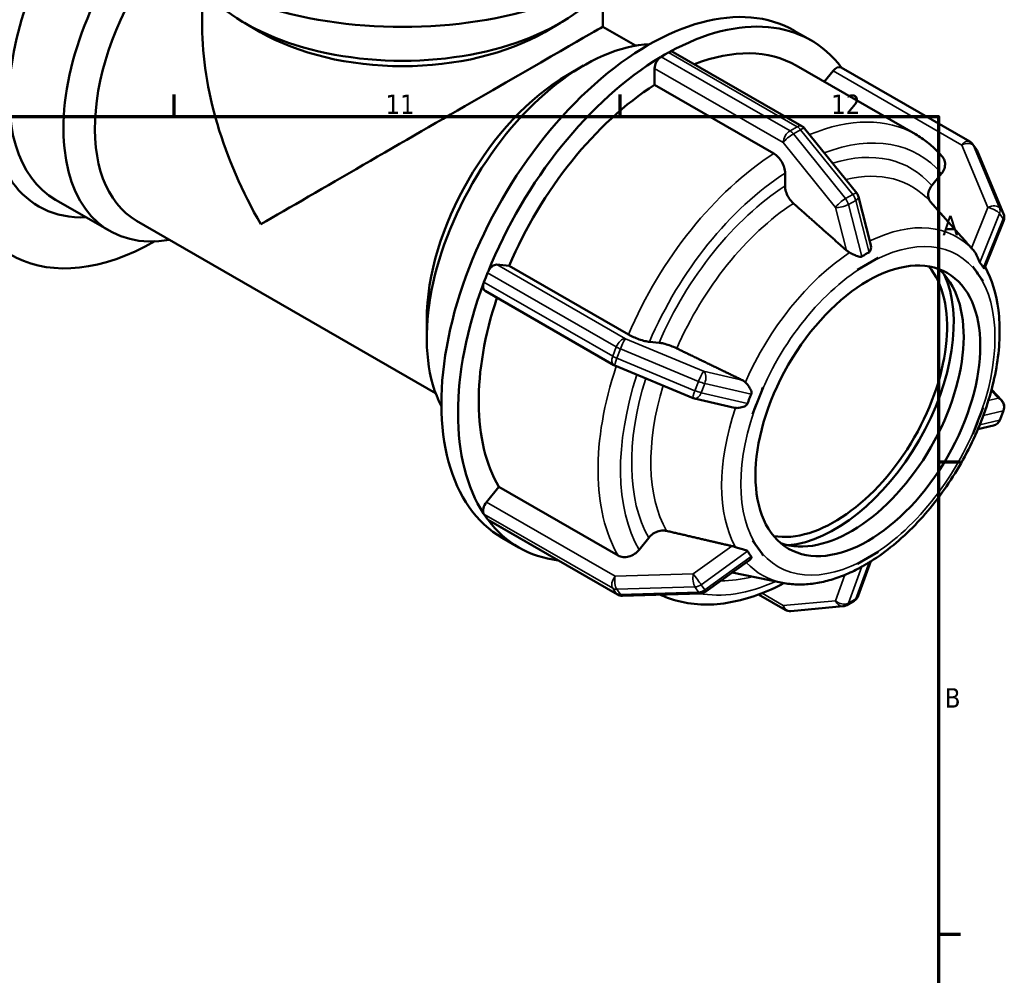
# Model space of a CAD drawing. Header units: millimetres. Extents: x 0 to 898, y -263 to 673.
# Tile 11 of 12: x 677 to 831, y 439 to 589. Entities that reach past the tile are written whole.
import ezdxf

# ---------------------------------------------------------------- set-up
doc = ezdxf.new("R2010")
doc.units = ezdxf.units.MM
for name, color, linetype, lineweight in [('Border (ANSI)', 7, 'Continuous', 70), ('Visible (ANSI)', 7, 'Continuous', 50), ('Visible Narrow (ANSI)', 7, 'Continuous', 35)]:
    doc.layers.add(name, color=color, linetype=linetype, lineweight=lineweight)
doc.styles.add('Note Text (ANSI)', font='tahoma.ttf')

# ---------------------------------------------------------------- blocks, each defined once
blk = doc.blocks.new('Borders Default Border')
at = {"layer": 'Border (ANSI)'}
for p, q in [((700.83, 574), (700.83, 577.45)), ((770.92, 574), (770.92, 577.45)), ((821, 519.75), (824.45, 519.75)), ((821, 445.5), (824.45, 445.5))]:
    blk.add_line(p, q, dxfattribs=at)
at = {"layer": 'Border (ANSI)', "flags": 128}
blk.add_lwpolyline([(20, 20), (20, 574), (821, 574), (821, 20), (20, 20)], dxfattribs=at)
at = {"layer": 'Border (ANSI)', "attachment_point": 7, "style": 'Note Text (ANSI)'}
for s, insert, char_height in [('11', (734.04, 574.4), 3.048), ('12', (804.13, 574.4), 3.048), ('A', (821.63, 555.35), 3.05), ('B', (821.99, 481.1), 3.05)]:
    blk.add_mtext(s, dxfattribs=dict(at, insert=insert, char_height=char_height))

msp = doc.modelspace()

# ---------------------------------------------------------------- linework, layer by layer
at = {"layer": 'Visible (ANSI)'}
for p, q in [((705.21, 588.097), (705.21, 594.13)), ((768.21, 588.097), (768.21, 594.13)), ((714.35, 587.277), (711.866, 588.719)), ((759.069, 587.277), (761.554, 588.719)), ((768.21, 588.097), (773.354, 585.135)), ((798.316, 587.492), (800.932, 585.986)), ((777.411, 583.404), (777.977, 583.73)), ((777.977, 583.73), (778.542, 584.056)), ((779.291, 584.129), (799.529, 572.475)), ((762.716, 580.564), (765.181, 581.995)), ((776.35, 578.981), (776.35, 581.567)), ((798.637, 582), (817.391, 571.2)), ((803.043, 579.462), (804.414, 581.166)), ((825.931, 570.055), (805.693, 581.709)), ((795.105, 568.181), (776.35, 578.981)), ((799.949, 572.115), (808.143, 561.928)), ((826.976, 568.809), (826.411, 569.616)), ((827.132, 568.526), (831.229, 558.714)), ((796.872, 563.083), (796.872, 565.115)), ((819.943, 563.139), (821.465, 565.032)), ((690.677, 556.007), (682.163, 560.91)), ((808.426, 561.362), (810.33, 553.979)), ((824.542, 555.164), (819.703, 560.619)), ((694.898, 557.615), (741.915, 530.54)), ((831.236, 557.575), (828.278, 550.246)), ((826.534, 552.918), (826.486, 552.971)), ((811.522, 551.785), (809.895, 550.849)), ((811.52, 551.79), (811.522, 551.785)), ((751.539, 550.718), (753.477, 550.54)), ((753.477, 550.54), (772.231, 539.74)), ((808.269, 549.912), (808.268, 549.917)), ((808.268, 549.912), (808.269, 549.912)), ((809.895, 550.849), (808.269, 549.912)), ((826.388, 550.422), (826.39, 550.422)), ((826.39, 550.422), (826.392, 550.427)), ((827.203, 549.262), (826.39, 550.422)), ((749.525, 547.976), (749.807, 548.705)), ((749.807, 548.705), (750.09, 549.434)), ((828.016, 548.102), (827.203, 549.262)), ((828.016, 548.102), (828.014, 548.102)), ((828.018, 548.107), (828.016, 548.102)), ((769.933, 534.937), (749.695, 546.592)), ((740.528, 542.035), (740.528, 539.184)), ((775.532, 538.581), (777.055, 538.442)), ((782.397, 529.758), (770.107, 534.852)), ((793.401, 531.425), (792.588, 529.329)), ((793.396, 531.426), (793.401, 531.425)), ((793.401, 531.425), (793.401, 531.426)), ((830.936, 529.387), (829.337, 531.081)), ((788.906, 528.233), (782.634, 529.682)), ((792.588, 529.329), (791.775, 527.232)), ((827.203, 526.156), (828.016, 528.252)), ((828.014, 528.253), (828.016, 528.252)), ((828.016, 528.252), (828.018, 528.253)), ((791.775, 527.232), (791.77, 527.233)), ((830.678, 526.356), (831.243, 527.815)), ((826.39, 524.059), (827.203, 526.156)), ((829.625, 525.439), (827.195, 524.863)), ((826.39, 524.059), (826.388, 524.06)), ((826.392, 524.059), (826.39, 524.059)), ((749.913, 513.4), (751.85, 515.809)), ((751.85, 515.809), (770.605, 505.009)), ((749.807, 511.098), (749.525, 511.501)), ((750.09, 510.694), (749.807, 511.098)), ((770.498, 498.882), (750.26, 510.537)), ((752.405, 507.767), (755.021, 506.26)), ((773.906, 505.898), (775.429, 507.791)), ((791.77, 507.379), (791.775, 507.382)), ((791.775, 507.382), (791.774, 507.384)), ((791.775, 507.382), (792.588, 506.222)), ((792.588, 506.222), (793.401, 505.062)), ((793.401, 505.062), (793.396, 505.059)), ((793.401, 505.064), (793.401, 505.062)), ((809.895, 504.636), (811.522, 505.572)), ((811.522, 505.572), (811.52, 505.569)), ((811.521, 505.574), (811.522, 505.572)), ((791.264, 504.27), (784.413, 499.34)), ((808.269, 503.699), (808.268, 503.701)), ((808.268, 503.695), (808.269, 503.699)), ((808.269, 503.699), (809.895, 504.636)), ((810.379, 504.092), (808.382, 498.648)), ((796.472, 500.715), (788.551, 502.318)), ((783.583, 499.058), (771.293, 498.683)), ((792.719, 498.87), (796.9, 496.462)), ((797.786, 496.268), (805.979, 497.019)), ((806.591, 497.213), (807.722, 497.865))]:
    msp.add_line(p, q, dxfattribs=at)
for centre, start, end in [((798.78, 571.175), 38.80817, 60.06401), ((825.182, 568.755), 35.02709, 60.06401), ((825.748, 567.948), 22.66139, 35.02709), ((806.974, 560.988), 14.45911, 38.80817), ((829.845, 558.136), 338.02353, 22.66139), ((770.681, 536.237), 240.06401, 247.48785), ((782.971, 531.143), 247.48785, 256.98956), ((829.845, 528.357), 338.80211, 43.33003), ((829.279, 526.899), 283.32974, 338.80211), ((771.247, 500.182), 240.06401, 271.75008), ((783.537, 500.558), 271.75008, 305.74023), ((806.974, 499.165), 299.93599, 339.8578), ((805.842, 498.513), 275.23725, 299.93599), ((797.649, 497.762), 240.06401, 275.23725)]:
    msp.add_arc(centre, 1.5, start, end, dxfattribs=at)
for centre, major_axis, ratio, start_param, end_param in [((698.059, 592.144), (-22.955, -39.863), 0.5780931, 4.1118429, 7.0585057), ((698.059, 592.144), (-18.574, -32.254), 0.5780931, 4.2080739, 6.6303103), ((736.71, 614.574), (-46, 0), 0.5758617, 0, 3.1415927), ((699.629, 591.24), (-17.466, -30.33), 0.5780931, 4.2897214, 6.2831853), ((708.143, 586.338), (-17.466, -30.33), 0.5780931, 4.4775643, 6.7342121), ((710.618, 584.912), (-15.72, -27.297), 0.5780931, 4.4933617, 6.2831853), ((736.71, 602.916), (35, 0), 0.5758617, 3.4879993, 5.9367787), ((775.36, 547.63), (22.955, 39.863), 0.5780931, 0, 3.1415927), ((777.977, 546.123), (22.955, 39.863), 0.5780931, 6.0421221, 7.0454321), ((736.71, 569.887), (22.295, -38.567), 0.5769785, 3.926024, 4.7114221), ((736.71, 600.054), (31.5, 0), 0.5758617, 3.9231383, 5.5016397), ((736.71, 569.887), (31.5, 18.21), 0.0016725, 0.0009668, 2.3552276), ((765.277, 553.436), (-17.466, -30.33), 0.5780931, 3.493669, 5.931109), ((778.542, 582.83), (-0.749, -1.3), 0.5780931, 3.8074935, 3.9250571), ((778.542, 582.83), (0.749, 1.3), 0.5780931, 0, 0.6659008), ((777.977, 546.123), (20.66, 35.877), 0.5780931, 0, 0.6242666), ((777.977, 546.123), (-22.955, -39.863), 0.5780931, 3.9462748, 4.951037), ((777.411, 582.178), (0.749, 1.3), 0.5780931, 0.9010281, 2.3542608), ((777.411, 582.178), (-0.749, -1.3), 0.5780931, 3.9250571, 4.0426207), ((804.944, 580.409), (0.749, 1.3), 0.5780931, 0, 1.3070632), ((762.802, 554.861), (-15.72, -27.297), 0.5780931, 3.9289245, 5.4958534), ((777.977, 546.123), (-20.66, -35.877), 0.5780931, 3.9806413, 4.9166705), ((751.009, 549.35), (0.749, 1.3), 0.5780931, 0.2598657, 1.7130984), ((804.663, 530.755), (-12.476, -21.665), 0.5780931, 0.2104501, 2.9311426), ((807.279, 529.249), (-12.476, -21.665), 0.5780931, 0.1046409, 3.0369518), ((751.009, 549.35), (-0.749, -1.3), 0.5780931, 4.8546911, 4.9722547), ((804.663, 530.755), (-13.22, -22.957), 0.5780931, 0.3855894, 2.7560032), ((777.977, 546.123), (-22.955, -39.863), 0.5780931, 4.9934723, 5.9982345), ((750.443, 547.892), (-0.749, -1.3), 0.5780931, 5.0898183, 6.2831853), ((750.443, 547.892), (-0.749, -1.3), 0.5780931, 4.9722547, 5.0898183), ((777.977, 546.123), (-20.66, -35.877), 0.5780931, 5.0498557, 5.963868), ((750.443, 512.644), (-0.749, -1.3), 0.5780931, 4.4486559, 5.9018886), ((750.443, 512.644), (-0.749, -1.3), 0.5780931, 5.9018886, 6.0194522), ((751.009, 511.836), (-0.749, -1.3), 0.5780931, 6.0194522, 6.1370158), ((751.009, 511.836), (-0.749, -1.3), 0.5780931, 6.1370158, 6.2831853), ((777.977, 546.123), (-22.955, -39.863), 0.5780931, 6.0406699, 6.5242485)]:
    msp.add_ellipse(centre, major_axis=major_axis, ratio=ratio, start_param=start_param, end_param=end_param, dxfattribs=at)
msp.add_ellipse((809.895, 527.742), major_axis=(-12.476, -21.665), ratio=0.5780931, dxfattribs=at)
for points, knots in [([(821.664, 567.596), (821.42, 567.887), (821.167, 568.169), (820.644, 568.713), (820.375, 568.975), (819.819, 569.478), (819.533, 569.719), (818.947, 570.18), (818.645, 570.4), (818.029, 570.817), (817.713, 571.014), (817.391, 571.2)], [5.29170651, 5.29170651, 5.29170651, 5.29170651, 5.33330938, 5.33330938, 5.37491224, 5.37491224, 5.41651511, 5.41651511, 5.45811798, 5.45811798, 5.49972085, 5.49972085, 5.49972085, 5.49972085]), ([(796.872, 565.115), (796.872, 565.368), (796.821, 565.695), (796.654, 566.258), (796.509, 566.594), (796.2, 567.129), (795.982, 567.423), (795.579, 567.848), (795.323, 568.055), (795.105, 568.181)], [-0.37054834, -0.37054834, -0.37054834, -0.37054834, -0.27777901, -0.27777901, -0.18509854, -0.18509854, -0.09251267, -0.09251267, 0, 0, 0, 0]), ([(821.465, 565.032), (821.655, 565.268), (821.826, 565.574), (822.009, 566.106), (822.052, 566.424), (822.011, 566.935), (821.92, 567.217), (821.754, 567.481), (821.711, 567.539), (821.663, 567.595)], [-0.37054834, -0.37054834, -0.37054834, -0.37054834, -0.27777901, -0.27777901, -0.18509854, -0.18509854, -0.09251267, -0.09251267, -0.06638415, -0.06638415, -0.06638415, -0.06638415]), ([(798.183, 560.35), (798.106, 560.418), (798.032, 560.49), (797.763, 560.774), (797.545, 561.068), (797.236, 561.603), (797.091, 561.939), (796.924, 562.503), (796.872, 562.83), (796.872, 563.083)], [0.8025444, 0.8025444, 0.8025444, 0.8025444, 0.83371959, 0.83371959, 0.92632309, 0.92632309, 1.01904808, 1.01904808, 1.11185881, 1.11185881, 1.11185881, 1.11185881]), ([(819.747, 560.57), (819.698, 560.628), (819.654, 560.688), (819.488, 560.954), (819.396, 561.236), (819.355, 561.747), (819.399, 562.066), (819.581, 562.597), (819.753, 562.904), (819.943, 563.139)], [0.80681074, 0.80681074, 0.80681074, 0.80681074, 0.83371959, 0.83371959, 0.92632309, 0.92632309, 1.01904808, 1.01904808, 1.11185881, 1.11185881, 1.11185881, 1.11185881]), ([(807.025, 552.614), (806.85, 552.704), (806.69, 552.813), (806.558, 552.926), (806.548, 552.935), (806.538, 552.943), (806.528, 552.952)], [0.945074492, 0.945074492, 0.945074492, 0.945074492, 1.002138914, 1.002138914, 1.002138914, 1.006359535, 1.006359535, 1.006359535, 1.006359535]), ([(810.33, 553.979), (810.373, 553.811), (810.391, 553.639), (810.388, 553.29), (810.361, 553.116), (810.291, 552.903), (810.257, 552.828), (810.178, 552.722), (810.138, 552.685), (810.087, 552.657), (810.083, 552.655), (810.08, 552.653)], [-0.533101, -0.533101, -0.533101, -0.533101, -0.46695791, -0.46695791, -0.3912535, -0.3912535, -0.34978724, -0.34978724, -0.31853851, -0.31853851, -0.31629945, -0.31629945, -0.31629945, -0.31629945]), ([(826.486, 552.971), (826.382, 553.089), (826.283, 553.2), (826.197, 553.297), (826.19, 553.305), (826.183, 553.314), (826.175, 553.322)], [0.953682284, 0.953682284, 0.953682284, 0.953682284, 1.002138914, 1.002138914, 1.002138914, 1.006359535, 1.006359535, 1.006359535, 1.006359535]), ([(826.545, 552.906), (826.544, 552.906), (826.543, 552.907), (826.542, 552.909), (826.541, 552.91), (826.539, 552.911), (826.539, 552.912), (826.537, 552.914), (826.536, 552.915), (826.535, 552.916), (826.534, 552.917), (826.534, 552.918)], [5.30793103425, 5.30793103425, 5.30793103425, 5.30793103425, 5.30809023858, 5.30809023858, 5.30824944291, 5.30824944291, 5.30840864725, 5.30840864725, 5.30856785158, 5.30856785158, 5.30872705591, 5.30872705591, 5.30872705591, 5.30872705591]), ([(827.482, 551.058), (827.478, 551.063), (827.474, 551.068), (827.444, 551.11), (827.419, 551.159), (827.346, 551.328), (827.297, 551.475), (827.158, 551.861), (827.041, 552.158), (826.775, 552.613), (826.664, 552.771), (826.543, 552.908)], [-0.32096348, -0.32096348, -0.32096348, -0.32096348, -0.31655883, -0.31655883, -0.28528797, -0.28528797, -0.2228049, -0.2228049, -0.12411665, -0.12411665, -0.0661746, -0.0661746, -0.0661746, -0.0661746]), ([(808.948, 552.002), (808.945, 552), (808.943, 551.998), (808.887, 551.964), (808.83, 551.948), (808.662, 551.935), (808.544, 551.961), (808.221, 552.056), (807.951, 552.172), (807.441, 552.407), (807.228, 552.511), (807.025, 552.614)], [-0.31947844, -0.31947844, -0.31947844, -0.31947844, -0.31775262, -0.31775262, -0.28761168, -0.28761168, -0.23575296, -0.23575296, -0.13666306, -0.13666306, -0.06655136, -0.06655136, -0.06655136, -0.06655136]), ([(810.08, 552.653), (809.883, 552.554), (809.692, 552.451), (809.509, 552.346), (809.327, 552.241), (809.139, 552.126), (808.948, 552.002)], [-0.07738166, -0.07738166, -0.07738166, -0.07738166, 0, 0, 0, 0.07738166, 0.07738166, 0.07738166, 0.07738166]), ([(810.341, 504.068), (812.758, 505.584), (815.112, 507.529), (819.485, 512.055), (821.504, 514.633), (825.024, 520.161), (826.526, 523.108), (828.876, 529.1), (829.723, 532.145), (830.659, 538.063), (830.745, 540.936), (830.098, 546.078), (829.411, 548.377), (828.324, 550.359)], [3.1858895, 3.1858895, 3.1858895, 3.1858895, 3.5197126, 3.5197126, 3.8519104, 3.8519104, 4.182589, 4.182589, 4.5138444, 4.5138444, 4.8472668, 4.8472668, 5.1613737, 5.1613737, 5.1613737, 5.1613737]), ([(828.048, 550.251), (827.956, 550.401), (827.863, 550.542), (827.772, 550.672), (827.681, 550.802), (827.584, 550.932), (827.482, 551.058)], [1.88561498, 1.88561498, 1.88561498, 1.88561498, 1.96299665, 1.96299665, 1.96299665, 2.04037831, 2.04037831, 2.04037831, 2.04037831]), ([(828.278, 550.246), (828.269, 550.223), (828.257, 550.205), (828.213, 550.161), (828.17, 550.145), (828.1, 550.183), (828.075, 550.207), (828.05, 550.248), (828.049, 550.249), (828.048, 550.251)], [-0.46702993, -0.46702993, -0.46702993, -0.46702993, -0.43230123, -0.43230123, -0.35908987, -0.35908987, -0.32162931, -0.32162931, -0.3200514, -0.3200514, -0.3200514, -0.3200514]), ([(772.231, 539.74), (772.449, 539.614), (772.75, 539.463), (773.298, 539.217), (773.642, 539.08), (774.218, 538.878), (774.552, 538.777), (775.069, 538.649), (775.343, 538.599), (775.532, 538.581)], [0, 0, 0, 0, 0.09251267, 0.09251267, 0.18509854, 0.18509854, 0.27777901, 0.27777901, 0.37054834, 0.37054834, 0.37054834, 0.37054834]), ([(777.055, 538.442), (777.244, 538.424), (777.519, 538.375), (778.036, 538.246), (778.37, 538.145), (778.946, 537.943), (779.29, 537.806), (779.657, 537.642), (779.753, 537.597), (779.847, 537.552)], [0.37059061, 0.37059061, 0.37059061, 0.37059061, 0.46340133, 0.46340133, 0.55612633, 0.55612633, 0.64872983, 0.64872983, 0.67990501, 0.67990501, 0.67990501, 0.67990501]), ([(790.134, 532.568), (790.146, 532.562), (790.158, 532.556), (790.17, 532.55), (790.328, 532.469), (790.488, 532.359), (790.627, 532.225)], [0.997918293, 0.997918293, 0.997918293, 0.997918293, 1.002138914, 1.002138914, 1.002138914, 1.059203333, 1.059203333, 1.059203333, 1.059203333]), ([(790.627, 532.225), (790.642, 532.211), (790.657, 532.196), (790.867, 531.988), (791.047, 531.76), (791.342, 531.314), (791.449, 531.11), (791.564, 530.801), (791.594, 530.674), (791.586, 530.489), (791.573, 530.425), (791.546, 530.364)], [-0.60767245, -0.60767245, -0.60767245, -0.60767245, -0.60051889, -0.60051889, -0.50701297, -0.50701297, -0.42263563, -0.42263563, -0.35897909, -0.35897909, -0.32329931, -0.32329931, -0.32329931, -0.32329931]), ([(791.546, 530.364), (791.438, 530.117), (791.338, 529.874), (791.247, 529.638), (791.156, 529.403), (791.066, 529.158), (790.981, 528.905)], [-0.07738166, -0.07738166, -0.07738166, -0.07738166, 0, 0, 0, 0.07738166, 0.07738166, 0.07738166, 0.07738166]), ([(790.981, 528.905), (790.978, 528.899), (790.976, 528.892), (790.947, 528.818), (790.906, 528.758), (790.757, 528.597), (790.616, 528.51), (790.239, 528.332), (789.937, 528.24), (789.429, 528.182), (789.243, 528.18), (789.068, 528.203)], [-0.32627176, -0.32627176, -0.32627176, -0.32627176, -0.32312352, -0.32312352, -0.2898074, -0.2898074, -0.22472411, -0.22472411, -0.12487841, -0.12487841, -0.066472, -0.066472, -0.066472, -0.066472]), ([(775.429, 507.791), (775.618, 508.027), (775.892, 508.274), (776.409, 508.613), (776.744, 508.764), (777.32, 508.919), (777.664, 508.951), (778.03, 508.916), (778.126, 508.901), (778.221, 508.879)], [0.37059061, 0.37059061, 0.37059061, 0.37059061, 0.46340133, 0.46340133, 0.55612633, 0.55612633, 0.64872983, 0.64872983, 0.67990501, 0.67990501, 0.67990501, 0.67990501]), ([(788.508, 506.487), (788.52, 506.485), (788.532, 506.482), (788.544, 506.479), (788.705, 506.439), (788.885, 506.383), (789.068, 506.311)], [0.997918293, 0.997918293, 0.997918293, 0.997918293, 1.002138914, 1.002138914, 1.002138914, 1.059203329, 1.059203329, 1.059203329, 1.059203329]), ([(789.068, 506.311), (789.287, 506.225), (789.522, 506.149), (790.035, 506.007), (790.292, 505.952), (790.634, 505.867), (790.772, 505.829), (790.916, 505.748), (790.954, 505.716), (790.979, 505.676), (790.98, 505.674), (790.981, 505.673)], [-0.61678167, -0.61678167, -0.61678167, -0.61678167, -0.53344437, -0.53344437, -0.43230123, -0.43230123, -0.35908987, -0.35908987, -0.32162931, -0.32162931, -0.3200514, -0.3200514, -0.3200514, -0.3200514]), ([(770.605, 505.009), (770.823, 504.884), (771.124, 504.791), (771.671, 504.739), (772.015, 504.77), (772.591, 504.925), (772.926, 505.076), (773.443, 505.415), (773.717, 505.662), (773.906, 505.898)], [0, 0, 0, 0, 0.09251267, 0.09251267, 0.18509854, 0.18509854, 0.27777901, 0.27777901, 0.37054834, 0.37054834, 0.37054834, 0.37054834]), ([(790.981, 505.673), (791.066, 505.526), (791.156, 505.387), (791.247, 505.257), (791.338, 505.127), (791.438, 504.995), (791.546, 504.865)], [1.88561498, 1.88561498, 1.88561498, 1.88561498, 1.96299665, 1.96299665, 1.96299665, 2.04037831, 2.04037831, 2.04037831, 2.04037831]), ([(791.546, 504.865), (791.55, 504.861), (791.554, 504.856), (791.582, 504.815), (791.591, 504.775), (791.586, 504.651), (791.54, 504.559), (791.424, 504.405), (791.351, 504.333), (791.264, 504.27)], [-0.32096348, -0.32096348, -0.32096348, -0.32096348, -0.31655883, -0.31655883, -0.28528797, -0.28528797, -0.2228049, -0.2228049, -0.16936825, -0.16936825, -0.16936825, -0.16936825]), ([(808.316, 502.907), (808.401, 502.951), (808.48, 502.996), (808.629, 503.083), (808.709, 503.131), (808.839, 503.209), (808.891, 503.239), (808.942, 503.267), (808.945, 503.269), (808.948, 503.27)], [-0.4297101, -0.4297101, -0.4297101, -0.4297101, -0.3912535, -0.3912535, -0.34978724, -0.34978724, -0.31853851, -0.31853851, -0.31629945, -0.31629945, -0.31629945, -0.31629945]), ([(808.948, 503.27), (809.139, 503.373), (809.327, 503.478), (809.509, 503.583), (809.692, 503.688), (809.883, 503.801), (810.08, 503.922)], [1.88561498, 1.88561498, 1.88561498, 1.88561498, 1.96299665, 1.96299665, 1.96299665, 2.04037831, 2.04037831, 2.04037831, 2.04037831]), ([(810.08, 503.922), (810.083, 503.924), (810.086, 503.926), (810.141, 503.959), (810.184, 503.983), (810.277, 504.033), (810.315, 504.052), (810.341, 504.068)], [-0.319478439, -0.319478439, -0.319478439, -0.319478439, -0.317752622, -0.317752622, -0.287611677, -0.287611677, -0.240243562, -0.240243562, -0.240243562, -0.240243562]), ([(796.472, 500.715), (797.217, 500.564), (797.981, 500.478), (799.532, 500.429), (800.319, 500.467), (801.905, 500.659), (802.704, 500.813), (804.308, 501.231), (805.111, 501.495), (806.717, 502.126), (807.519, 502.492), (808.316, 502.907)], [2.54912199, 2.54912199, 2.54912199, 2.54912199, 2.65795868, 2.65795868, 2.76679537, 2.76679537, 2.87563205, 2.87563205, 2.98446874, 2.98446874, 3.09330542, 3.09330542, 3.09330542, 3.09330542]), ([(777.187, 498.863), (777.983, 498.487), (778.813, 498.177), (780.934, 497.58), (782.254, 497.374), (784.963, 497.252), (786.352, 497.337), (789.164, 497.78), (790.588, 498.137), (793.448, 499.108), (794.884, 499.72), (796.314, 500.45)], [2.4050801, 2.4050801, 2.4050801, 2.4050801, 2.50351934, 2.50351934, 2.64891048, 2.64891048, 2.79430162, 2.79430162, 2.93969275, 2.93969275, 3.08508389, 3.08508389, 3.08508389, 3.08508389]), ([(796.314, 500.45), (796.328, 500.457), (796.341, 500.464), (796.443, 500.523), (796.528, 500.6), (796.601, 500.691)], [0.177298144, 0.177298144, 0.177298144, 0.177298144, 0.18509854, 0.18509854, 0.238129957, 0.238129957, 0.238129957, 0.238129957])]:
    msp.add_open_spline(points, degree=3, knots=knots, dxfattribs=at)
for points, weights in [([(806.528, 552.952), (802.56, 556.47), (798.183, 560.35)], [1.00013010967, 1.00126255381, 1]), ([(826.175, 553.322), (825.369, 554.231), (824.542, 555.164)], [1.0001304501, 1.00042994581, 1.00056187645]), ([(779.847, 537.552), (785.243, 534.937), (790.134, 532.568)], [1, 1.00126272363, 1.0001304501]), ([(778.221, 508.879), (783.616, 507.624), (788.508, 506.487)], [1, 1.00126272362, 1.0001304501])]:
    msp.add_rational_spline(points, weights, degree=2, dxfattribs=at)
for points in [[(826.543, 552.908), (826.54, 552.911), (826.537, 552.915), (826.534, 552.918)], [(809.895, 550.849), (810.41, 551.145), (810.969, 551.464), (811.52, 551.79)], [(808.268, 549.917), (808.823, 550.228), (809.381, 550.552), (809.895, 550.849)], [(808.268, 549.912), (808.268, 549.914), (808.268, 549.915), (808.268, 549.917)], [(826.388, 550.422), (826.389, 550.424), (826.39, 550.426), (826.392, 550.427)], [(827.203, 549.262), (826.94, 549.637), (826.668, 550.026), (826.388, 550.422)], [(826.392, 550.427), (826.665, 550.026), (826.946, 549.629), (827.203, 549.262)], [(827.203, 549.262), (827.46, 548.895), (827.739, 548.494), (828.018, 548.107)], [(828.014, 548.102), (827.739, 548.498), (827.466, 548.887), (827.203, 549.262)], [(792.588, 529.329), (792.845, 529.992), (793.127, 530.712), (793.396, 531.426)], [(793.396, 531.426), (793.398, 531.426), (793.399, 531.426), (793.401, 531.426)], [(789.068, 528.203), (789.014, 528.21), (788.96, 528.22), (788.906, 528.233)], [(791.77, 527.233), (792.053, 527.944), (792.331, 528.665), (792.588, 529.329)], [(827.203, 526.156), (827.466, 526.834), (827.739, 527.536), (828.014, 528.253)], [(828.018, 528.253), (827.739, 527.539), (827.46, 526.819), (827.203, 526.156)], [(828.014, 528.253), (828.015, 528.253), (828.017, 528.253), (828.018, 528.253)], [(826.388, 524.06), (826.668, 524.775), (826.94, 525.478), (827.203, 526.156)], [(827.203, 526.156), (826.946, 525.492), (826.665, 524.772), (826.392, 524.059)], [(791.77, 507.379), (791.771, 507.381), (791.773, 507.382), (791.774, 507.384)], [(792.588, 506.222), (792.331, 506.589), (792.053, 506.989), (791.77, 507.379)], [(791.774, 507.384), (792.053, 506.985), (792.325, 506.597), (792.588, 506.222)], [(792.588, 506.222), (792.851, 505.847), (793.123, 505.458), (793.401, 505.064)], [(793.396, 505.059), (793.127, 505.458), (792.845, 505.855), (792.588, 506.222)], [(809.895, 504.636), (810.421, 504.939), (810.966, 505.252), (811.521, 505.574)], [(811.52, 505.569), (810.969, 505.256), (810.41, 504.932), (809.895, 504.636)], [(809.895, 504.636), (809.381, 504.339), (808.823, 504.019), (808.268, 503.695)], [(808.268, 503.701), (808.825, 504.019), (809.37, 504.333), (809.895, 504.636)], [(808.268, 503.695), (808.268, 503.697), (808.268, 503.699), (808.268, 503.701)]]:
    msp.add_open_spline(points, degree=3, dxfattribs=at)
at = {"layer": 'Visible Narrow (ANSI)'}
for p, q in [((778.542, 584.056), (798.78, 572.402)), ((797.649, 571.75), (777.411, 583.404)), ((776.35, 581.567), (796.588, 569.913)), ((804.414, 581.166), (824.652, 569.512)), ((798.78, 572.402), (797.649, 571.75)), ((798.179, 571.28), (799.311, 571.932)), ((799.311, 571.932), (807.504, 561.744)), ((796.588, 569.913), (804.782, 559.725)), ((806.373, 561.093), (798.179, 571.28)), ((824.652, 569.512), (828.749, 559.7)), ((826.508, 569.439), (827.074, 568.632)), ((830.605, 559.627), (826.508, 569.439)), ((827.074, 568.632), (831.171, 558.82)), ((807.504, 561.744), (806.373, 561.093)), ((806.843, 560.165), (807.975, 560.816)), ((807.975, 560.816), (810.08, 552.653)), ((804.782, 559.725), (806.528, 552.952)), ((808.948, 552.002), (806.843, 560.165)), ((828.749, 559.7), (826.175, 553.322)), ((831.171, 558.82), (830.605, 559.627)), ((827.482, 551.058), (830.584, 558.744)), ((831.149, 557.937), (828.048, 550.251)), ((830.584, 558.744), (831.149, 557.937)), ((771.777, 539.063), (751.539, 550.718)), ((750.09, 549.434), (770.328, 537.78)), ((769.763, 536.321), (749.525, 547.976)), ((784.067, 533.969), (771.777, 539.063)), ((770.328, 537.78), (769.763, 536.321)), ((770.416, 536.005), (770.982, 537.463)), ((770.982, 537.463), (783.272, 532.37)), ((782.706, 530.911), (770.416, 536.005)), ((790.134, 532.568), (784.067, 533.969)), ((783.272, 532.37), (782.706, 530.911)), ((783.669, 530.595), (784.235, 532.053)), ((784.235, 532.053), (791.546, 530.364)), ((790.981, 528.905), (783.669, 530.595)), ((830.375, 529.725), (828.843, 529.362)), ((829.284, 530.882), (830.375, 529.725)), ((828.049, 527.018), (831.149, 527.753)), ((831.149, 527.753), (830.584, 526.294)), ((830.584, 526.294), (827.484, 525.56)), ((770.151, 501.746), (749.913, 513.4)), ((749.525, 511.501), (769.763, 499.847)), ((770.328, 499.04), (750.09, 510.694)), ((788.508, 506.487), (782.441, 502.121)), ((783.669, 500.411), (790.981, 505.673)), ((791.546, 504.865), (784.235, 499.604)), ((806.843, 497.531), (808.948, 503.27)), ((810.08, 503.922), (807.975, 498.183)), ((782.441, 502.121), (770.151, 501.746)), ((806.267, 501.952), (804.782, 497.902)), ((784.235, 499.604), (783.669, 500.411)), ((769.763, 499.847), (770.328, 499.04)), ((770.416, 499.695), (782.706, 500.07)), ((770.982, 498.888), (770.416, 499.695)), ((783.272, 499.263), (770.982, 498.888)), ((782.706, 500.07), (783.272, 499.263)), ((796.588, 497.151), (793.253, 499.072)), ((804.782, 497.902), (796.588, 497.151)), ((807.975, 498.183), (806.843, 497.531))]:
    msp.add_line(p, q, dxfattribs=at)
for centre, major_axis, ratio, start_param, end_param in [((796.731, 535.323), (20.66, 35.877), 0.5780931, 0, 0.6466517), ((797.649, 570.524), (-0.749, -1.3), 0.5780931, 3.9250571, 5.4958534), ((797.649, 570.524), (-0.749, 1.3), 0.5780931, 4.9761221, 5.4997209), ((798.78, 571.175), (0.749, 1.3), 0.5780931, 0, 0.7834645), ((798.78, 571.175), (0.749, -1.3), 0.5780931, 1.8345294, 2.3581282), ((798.78, 571.175), (1.169, 0.94), 0.2127125, 0, 0.9377138), ((797.649, 570.524), (1.169, 0.94), 0.2127125, 0.9377138, 2.5085101), ((798.499, 534.305), (19.412, 33.71), 0.5780931, 6.0786127, 6.9011132), ((825.182, 568.755), (0.749, 1.3), 0.5780931, 0, 1.3070632), ((825.182, 568.755), (1.384, 0.578), 0.6069996, 0.1322994, 1.7030957), ((798.499, 534.305), (18.174, 31.56), 0.5780931, 6.0826493, 6.8381009), ((825.182, 568.755), (1.228, 0.861), 0.7877574, 6.1121668, 6.2831853), ((825.748, 567.948), (1.228, 0.861), 0.7877574, 6.1121668, 6.2831853), ((825.748, 567.948), (1.384, 0.578), 0.6069996, 0, 0.1322994), ((796.731, 535.323), (-20.66, -35.877), 0.5780931, 3.9806413, 4.9166705), ((798.499, 534.305), (19.412, 33.71), 0.5780931, 0.8426249, 1.7715015), ((799.809, 533.55), (16.969, 29.467), 0.5780931, 6.0921915, 6.7885732), ((798.499, 534.305), (-18.174, -31.56), 0.5780931, 3.9882542, 4.9090576), ((805.842, 560.336), (-1.169, -0.94), 0.2127125, 4.0793064, 5.6501028), ((805.842, 560.336), (-0.749, 1.3), 0.5780931, 4.2657054, 4.9761221), ((806.974, 560.988), (1.169, 0.94), 0.2127125, 0, 0.9377138), ((806.974, 560.988), (0.749, -1.3), 0.5780931, 1.1241127, 1.8345294), ((806.974, 560.988), (1.452, 0.375), 0.3524805, 5.3782548, 6.2831853), ((799.809, 533.55), (16.969, 29.467), 0.5780931, 0.8511562, 1.7629702), ((805.842, 560.336), (1.452, 0.375), 0.3524805, 3.8074585, 5.3782548), ((829.279, 558.943), (1.384, 0.578), 0.6069996, 0.1322994, 1.7030957), ((829.279, 558.943), (1.391, -0.561), 0.3917942, 0.5429102, 2.1137065), ((829.279, 558.943), (1.228, 0.861), 0.7877574, 5.4017502, 6.1121668), ((808.585, 528.497), (15.309, 26.585), 0.5780931, 6.0921915, 6.991656), ((829.845, 558.136), (1.228, 0.861), 0.7877574, 5.4017502, 6.1121668), ((829.845, 558.136), (1.391, -0.561), 0.3917942, 0, 0.5429102), ((829.845, 558.136), (1.384, 0.578), 0.6069996, 0, 0.1322994), ((809.895, 527.742), (14.104, 24.492), 0.5780931, 6.0194522, 7.0666498), ((808.585, 528.497), (-15.309, -26.585), 0.5780931, 3.9970249, 4.9002868), ((809.895, 527.742), (14.104, 24.492), 0.5780931, 0.7834645, 1.830662), ((809.895, 527.742), (14.104, 24.492), 0.5780931, 4.9722547, 6.0194522), ((771.247, 537.696), (0.749, 1.3), 0.5780931, 0.2598657, 1.830662), ((771.247, 537.696), (0.574, 1.386), 0.1063562, 0.2124549, 1.7832513), ((771.247, 537.696), (1.399, -0.542), 0.2096643, 4.0798006, 4.6033994), ((770.681, 536.237), (-0.749, -1.3), 0.5780931, 4.9722547, 6.2831853), ((770.681, 536.237), (-1.399, 0.542), 0.2096643, 0.938208, 1.4618068), ((770.681, 536.237), (-0.574, -1.386), 0.1063562, 4.9248439, 6.2831853), ((796.731, 535.323), (-20.66, -35.877), 0.5780931, 5.048718, 5.963868), ((798.499, 534.305), (-19.412, -33.71), 0.5780931, 5.0588545, 5.9602917), ((798.499, 534.305), (-18.174, -31.56), 0.5780931, 5.0778592, 5.9562551), ((783.537, 532.602), (0.574, 1.386), 0.1063562, 0.2124549, 1.7832513), ((783.537, 532.602), (0.338, 1.461), 0.5532435, 4.4579609, 6.0287572), ((799.809, 533.55), (-16.969, -29.467), 0.5780931, 5.0930792, 5.9517604), ((783.537, 532.602), (1.399, -0.542), 0.2096643, 4.6033994, 5.3138161), ((782.971, 531.143), (-0.574, -1.386), 0.1063562, 4.9248439, 6.2831853), ((782.971, 531.143), (-0.338, -1.461), 0.5532435, 0, 1.3163683), ((782.971, 531.143), (-1.399, 0.542), 0.2096643, 1.4618068, 2.1722235), ((829.845, 528.357), (0.346, -1.46), 0.9353059, 0.9365887, 2.5073851), ((829.845, 528.357), (1.091, 1.029), 0.8949304, 0, 0.4891578), ((808.585, 528.497), (-15.309, -26.585), 0.5780931, 5.0442225, 5.9474844), ((809.895, 527.742), (-14.104, -24.492), 0.5780931, 4.9722547, 6.0194522), ((829.845, 528.357), (1.399, -0.542), 0.2096643, 5.9873778, 6.2831853), ((809.895, 527.742), (-14.104, -24.492), 0.5780931, 0.7834645, 1.830662), ((829.279, 526.899), (0.346, -1.46), 0.9353059, 0, 0.9365887), ((829.279, 526.899), (1.399, -0.542), 0.2096643, 5.9873778, 6.2831853), ((809.895, 527.742), (-14.104, -24.492), 0.5780931, 6.0194522, 7.0666498), ((808.585, 528.497), (-15.309, -26.585), 0.5780931, 6.1036145, 6.4741791), ((770.681, 500.989), (-0.749, -1.3), 0.5780931, 4.4486559, 6.0194522), ((770.681, 500.989), (-0.046, 1.499), 0.3942871, 1.0298109, 2.6006072), ((782.971, 501.365), (0.046, -1.499), 0.3942871, 4.1714036, 5.7421999), ((782.971, 501.365), (-0.876, 1.218), 0.0097318, 3.8051686, 5.3759649), ((798.499, 534.305), (-18.174, -31.56), 0.5780931, 0.3110751, 0.5170109), ((782.971, 501.365), (1.228, 0.861), 0.7877574, 4.0177717, 4.7281884), ((798.499, 534.305), (-19.412, -33.71), 0.5780931, 0.1972821, 0.6712221), ((770.681, 500.989), (-1.228, -0.861), 0.7877574, 0.3525803, 0.8761791), ((771.247, 500.182), (-1.228, -0.861), 0.7877574, 0.3525803, 0.8761791), ((771.247, 500.182), (-0.749, -1.3), 0.5780931, 6.0194522, 6.2831853), ((771.247, 500.182), (0.046, -1.499), 0.3942871, 5.7421999, 6.2831853), ((783.537, 500.558), (-1.228, -0.861), 0.7877574, 0.8761791, 1.5865958), ((783.537, 500.558), (0.046, -1.499), 0.3942871, 5.7421999, 6.2831853), ((783.537, 500.558), (0.876, -1.218), 0.0097318, 0, 0.6635759), ((806.974, 499.165), (1.408, -0.517), 0.7345429, 5.7320645, 6.2831853), ((797.649, 497.762), (-0.749, -1.3), 0.5780931, 5.4958534, 6.2831853), ((797.649, 497.762), (0.137, -1.494), 0.7885742, 5.0603173, 6.2831853), ((805.842, 498.513), (0.137, -1.494), 0.7885742, 5.0603173, 6.2831853), ((805.842, 498.513), (-1.408, 0.517), 0.7345429, 1.0196756, 2.5904719), ((805.842, 498.513), (0.749, -1.3), 0.5780931, 0, 0.450551), ((806.974, 499.165), (0.749, -1.3), 0.5780931, 0, 0.450551)]:
    msp.add_ellipse(centre, major_axis=major_axis, ratio=ratio, start_param=start_param, end_param=end_param, dxfattribs=at)

# ---------------------------------------------------------------- block references
msp.add_blockref('Borders Default Border', (0, 0))

doc.saveas('drawing.dxf')
